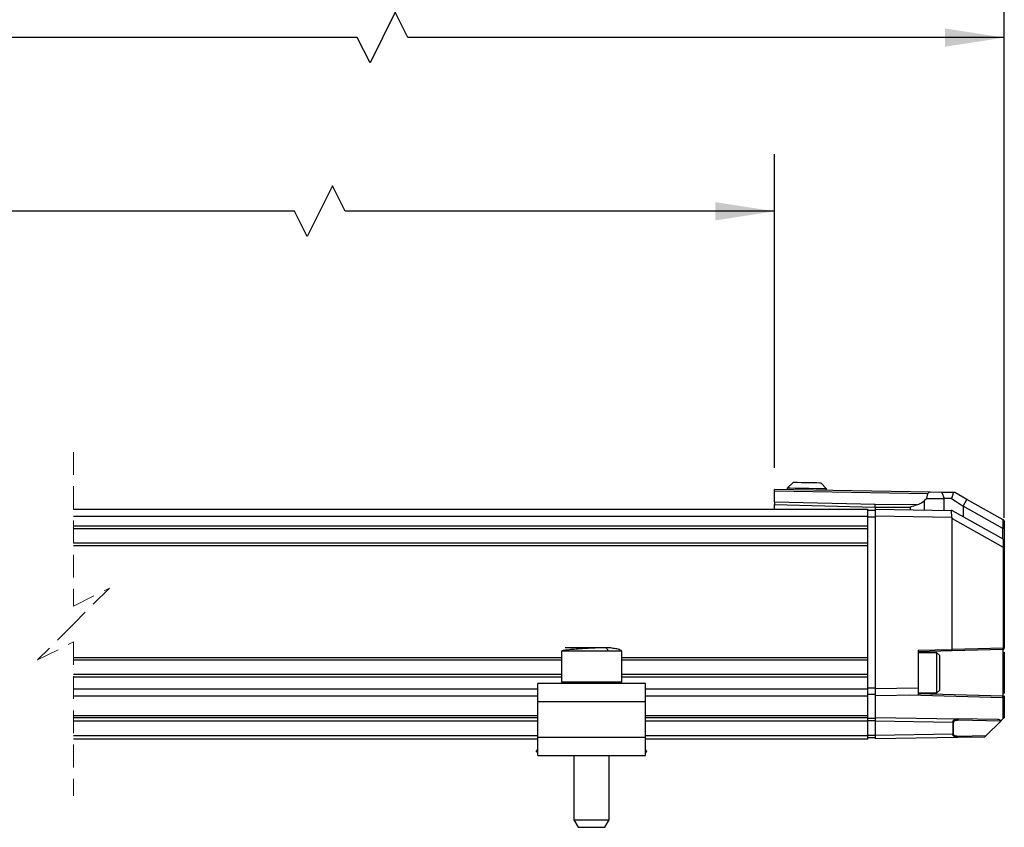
# Model space of a CAD drawing. Header units: millimetres. Extents: x 16 to 683, y 16 to 524.
# Tile 4 of 11: x 344 to 481, y 221 to 333. Entities that reach past the tile are written whole.
import ezdxf

# ---------------------------------------------------------------- set-up
doc = ezdxf.new("R2010")
doc.units = ezdxf.units.MM
doc.header["$LTSCALE"] = 2.5
doc.linetypes.add('HIDDEN', pattern=[1.905, 1.27, -0.635])
doc.layers.add('DIMENSIONS', color=140, linetype='Continuous', lineweight=25)
doc.styles.add('SLDTEXTSTYLE0', font='TXT', dxfattribs={"width": 0.7})
doc.dimstyles.new('SLDDIMSTYLE0', dxfattribs={"dimtxt": 5.39502, "dimasz": 8.255, "dimexe": 0, "dimexo": 0.0625, "dimgap": 1.348755, "dimtad": 0, "dimtih": 1, "dimtoh": 1, "dimrnd": 1e-09, "dimzin": 12, "dimdsep": 46, "dimtxsty": 'SLDTEXTSTYLE0', "dimsah": 1, "dimcen": 0.09, "dimadec": 0, "dimazin": 3, "dimtfac": 1, "dimtofl": 0, "dimtmove": 0, "dimatfit": 3, "dimfxl": 0, "dimfrac": 2, "dimtolj": 1, "dimtzin": 12, "dimarcsym": 0})
doc.dimstyles.new('SLDDIMSTYLE2', dxfattribs={"dimtxt": 5.39502, "dimasz": 8.255, "dimexe": 0, "dimexo": 0.0625, "dimgap": 1.348755, "dimtad": 0, "dimtih": 1, "dimtoh": 1, "dimrnd": 1e-09, "dimzin": 4, "dimdsep": 46, "dimtxsty": 'SLDTEXTSTYLE0', "dimsah": 1, "dimcen": 0.09, "dimadec": 0, "dimazin": 1, "dimtfac": 1, "dimtofl": 0, "dimtmove": 0, "dimatfit": 3, "dimfxl": 0, "dimfrac": 2, "dimtolj": 1, "dimtzin": 12, "dimarcsym": 0})

# ---------------------------------------------------------------- blocks, each defined once
blk = doc.blocks.new('_D_2')
at = {"layer": 'DIMENSIONS'}
for p, q in [((111.34, 267.95), (111.34, 338.55)), ((480.77, 263.77), (480.77, 338.55)), ((395.93, 334.14), (392.41, 327.09)), ((397.7, 330.61), (395.93, 334.14)), ((111.34, 330.61), (290, 330.61)), ((297.31, 330.61), (295.5, 330.61)), ((295.5, 330.61), (295.5, 322.04)), ((317.83, 330.61), (319.64, 330.61)), ((319.64, 330.61), (319.64, 322.04)), ((390.64, 330.61), (325.14, 330.61)), ((392.41, 327.09), (390.64, 330.61)), ((480.77, 330.61), (397.7, 330.61)), ((295.5, 322.04), (297.31, 322.04)), ((319.64, 322.04), (317.83, 322.04))]:
    blk.add_line(p, q, dxfattribs=at)
for points in [[(111.34, 330.61), (119.59, 329.34), (119.59, 331.88)], [(480.77, 330.61), (472.52, 331.88), (472.52, 329.34)]]:
    blk.add_solid(points, dxfattribs=at)
at = {"layer": 'DIMENSIONS', "char_height": 5.292, "attachment_point": 1, "style": 'SLDTEXTSTYLE0'}
for s, insert in [('1158.0', (295.07, 338.64)), ('45.59', (297.31, 328.86))]:
    blk.add_mtext(s, dxfattribs=dict(at, insert=insert))
blk = doc.blocks.new('_D_5')
at = {"layer": 'DIMENSIONS'}
for p, q in [((233.34, 285.63), (233.34, 314.37)), ((448.77, 270.7), (448.77, 314.37)), ((387.2, 309.96), (383.67, 302.91)), ((388.96, 306.43), (387.2, 309.96)), ((233.34, 306.43), (305.12, 306.43)), ((312.43, 306.43), (310.62, 306.43)), ((310.62, 306.43), (310.62, 297.86)), ((332.95, 306.43), (334.76, 306.43)), ((334.76, 306.43), (334.76, 297.86)), ((381.91, 306.43), (340.26, 306.43)), ((383.67, 302.91), (381.91, 306.43)), ((448.77, 306.43), (388.96, 306.43)), ((310.62, 297.86), (312.43, 297.86)), ((334.76, 297.86), (332.95, 297.86))]:
    blk.add_line(p, q, dxfattribs=at)
for points in [[(233.34, 306.43), (241.59, 305.16), (241.59, 307.7)], [(448.77, 306.43), (440.52, 307.7), (440.52, 305.16)]]:
    blk.add_solid(points, dxfattribs=at)
at = {"layer": 'DIMENSIONS', "char_height": 5.292, "attachment_point": 1, "style": 'SLDTEXTSTYLE0'}
for s, insert in [('1004.0', (310.19, 314.46)), ('39.53', (312.43, 304.68))]:
    blk.add_mtext(s, dxfattribs=dict(at, insert=insert))
blk = doc.blocks.new('_D_6')
at = {"layer": 'DIMENSIONS'}
for p, q in [((84.14, 266.45), (84.14, 359.35)), ((480.77, 263.77), (480.77, 359.35)), ((374.79, 354.94), (373.03, 351.41)), ((378.32, 347.89), (374.79, 354.94)), ((84.14, 351.41), (254.77, 351.41)), ((262.08, 351.41), (260.27, 351.41)), ((260.27, 351.41), (260.27, 342.84)), ((282.6, 351.41), (284.41, 351.41)), ((284.41, 351.41), (284.41, 342.84)), ((373.03, 351.41), (289.91, 351.41)), ((380.08, 351.41), (378.32, 347.89)), ((480.77, 351.41), (380.08, 351.41)), ((260.27, 342.84), (262.08, 342.84)), ((284.41, 342.84), (282.6, 342.84))]:
    blk.add_line(p, q, dxfattribs=at)
for points in [[(84.14, 351.41), (92.39, 350.14), (92.39, 352.68)], [(480.77, 351.41), (472.52, 352.68), (472.52, 350.14)]]:
    blk.add_solid(points, dxfattribs=at)
at = {"layer": 'DIMENSIONS', "char_height": 5.292, "attachment_point": 1, "style": 'SLDTEXTSTYLE0'}
for s, insert in [('1185.2', (259.83, 359.44)), ('46.66', (262.08, 349.66))]:
    blk.add_mtext(s, dxfattribs=dict(at, insert=insert))

msp = doc.modelspace()

# ---------------------------------------------------------------- linework, layer by layer
at = {"color": 7, "linetype": 'HIDDEN', "lineweight": 18}
for p, q in [((351.11, 272.9), (351.11, 251.463)), ((351.11, 251.463), (356.11, 253.963)), ((356.11, 253.963), (351.11, 248.963)), ((351.11, 248.963), (346.11, 243.963)), ((346.11, 243.963), (351.11, 246.463)), ((351.11, 246.463), (351.11, 225.025))]:
    msp.add_line(p, q, dxfattribs=at)
for p, q in [((470.457, 267.325), (448.77, 267.703)), ((448.77, 267.527), (448.77, 267.703)), ((448.77, 267.527), (470.14, 267.154)), ((448.77, 265.951), (448.77, 267.527)), ((450.523, 267.873), (450.52, 267.673)), ((451.337, 268.658), (450.523, 267.873)), ((456.022, 267.777), (455.237, 268.59)), ((456.019, 267.577), (456.022, 267.777)), ((469.975, 266.459), (469.655, 266.171)), ((469.655, 264.842), (469.655, 266.171)), ((469.975, 266.459), (470.14, 267.154)), ((469.975, 266.459), (472.402, 266.459)), ((472.074, 267.296), (470.457, 267.325)), ((472.074, 267.296), (472.402, 266.459)), ((472.402, 264.795), (472.402, 266.459)), ((473.425, 266.459), (472.402, 266.459)), ((473.868, 267.265), (473.642, 267.269)), ((475.048, 265.384), (475.558, 266.317)), ((480.627, 263.475), (475.558, 266.317)), ((351.11, 264.963), (461.77, 264.963)), ((462.77, 265.605), (448.77, 265.951)), ((448.77, 265.597), (462.77, 265.252)), ((448.77, 264.963), (448.77, 265.597)), ((461.77, 263.963), (461.77, 264.963)), ((462.77, 264.778), (461.77, 264.778)), ((468.594, 265.563), (462.77, 265.605)), ((462.77, 265.252), (462.77, 264.963)), ((462.77, 265.252), (467.671, 265.216)), ((462.77, 264.963), (473.381, 264.777)), ((462.77, 264.963), (462.77, 263.963)), ((467.671, 265.216), (467.671, 264.877)), ((473.381, 264.777), (473.394, 263.777)), ((473.52, 264.775), (473.381, 264.777)), ((473.52, 264.775), (480.668, 260.772)), ((475.048, 265.384), (475.048, 263.919)), ((480.574, 262.285), (475.048, 265.384)), ((351.11, 263.963), (461.77, 263.963)), ((461.77, 262.613), (461.77, 263.963)), ((462.77, 263.831), (461.77, 263.831)), ((473.394, 263.777), (462.77, 263.963)), ((462.77, 263.963), (462.77, 239.978)), ((473.394, 263.777), (473.52, 263.642)), ((473.52, 245.439), (473.52, 263.642)), ((473.52, 263.642), (480.631, 259.659)), ((480.627, 262.268), (480.627, 263.475)), ((480.668, 263.452), (480.627, 263.475)), ((351.11, 262.613), (461.77, 262.613)), ((351.11, 262.263), (461.77, 262.263)), ((461.77, 262.463), (461.77, 262.613)), ((461.77, 260.063), (461.77, 262.463)), ((480.574, 260.824), (480.574, 262.285)), ((480.77, 263.277), (480.77, 262.216)), ((480.77, 262.216), (480.77, 260.597)), ((480.668, 259.646), (480.668, 260.772)), ((351.11, 260.263), (461.77, 260.263)), ((351.11, 259.913), (461.77, 259.913)), ((461.77, 259.913), (461.77, 260.063)), ((461.77, 244.313), (461.77, 259.913)), ((480.631, 259.659), (480.631, 245.624)), ((480.77, 260.597), (480.77, 259.598)), ((480.77, 259.598), (480.77, 245.624)), ((425.252, 245.663), (419.581, 245.663)), ((480.631, 245.624), (473.52, 245.439)), ((480.631, 245.624), (480.77, 245.624)), ((351.11, 244.313), (419.07, 244.313)), ((419.07, 245.163), (419.07, 240.863)), ((425.52, 245.163), (419.07, 245.163)), ((427.462, 245.163), (425.52, 245.163)), ((427.47, 245.163), (427.462, 245.163)), ((427.47, 240.863), (427.47, 245.163)), ((427.47, 244.313), (461.77, 244.313)), ((461.77, 244.163), (461.77, 244.313)), ((461.77, 241.763), (461.77, 244.163)), ((468.77, 245.315), (473.52, 245.439)), ((468.77, 245.315), (468.77, 240.082)), ((473.492, 245.239), (468.77, 245.115)), ((471.37, 244.968), (468.77, 244.968)), ((471.77, 244.568), (471.37, 244.968)), ((471.37, 242.305), (471.37, 244.968)), ((471.77, 242.286), (471.77, 244.568)), ((480.575, 245.425), (473.492, 245.239)), ((480.575, 245.425), (480.575, 242.168)), ((480.77, 245.058), (480.77, 242.168)), ((351.11, 243.963), (419.07, 243.963)), ((427.47, 243.963), (461.77, 243.963)), ((351.11, 241.963), (419.07, 241.963)), ((351.11, 241.613), (419.07, 241.613)), ((427.47, 241.963), (461.77, 241.963)), ((427.47, 241.613), (461.77, 241.613)), ((461.77, 241.613), (461.77, 241.763)), ((461.77, 239.963), (461.77, 241.613)), ((471.37, 239.368), (471.37, 242.305)), ((471.77, 239.768), (471.77, 242.286)), ((480.575, 242.168), (480.575, 238.911)), ((480.77, 242.168), (480.575, 242.168)), ((480.77, 242.168), (480.77, 239.306)), ((430.77, 240.663), (415.77, 240.663)), ((415.77, 238.163), (415.77, 240.663)), ((425.52, 240.863), (419.07, 240.863)), ((427.47, 240.863), (425.52, 240.863)), ((430.77, 238.163), (430.77, 240.663)), ((462.77, 239.978), (468.77, 240.082)), ((468.77, 240.082), (468.77, 239.082)), ((351.11, 239.963), (415.77, 239.963)), ((351.11, 238.963), (415.77, 238.963)), ((430.77, 239.963), (461.77, 239.963)), ((430.77, 238.963), (461.77, 238.963)), ((462.77, 240.013), (461.77, 240.013)), ((461.77, 238.963), (461.77, 239.963)), ((462.77, 239.163), (461.77, 239.163)), ((461.77, 236.213), (461.77, 238.963)), ((462.77, 239.978), (462.77, 238.978)), ((468.77, 239.082), (462.77, 238.978)), ((462.77, 238.978), (462.77, 235.958)), ((480.574, 238.711), (467.52, 239.061)), ((468.77, 239.368), (471.37, 239.368)), ((480.575, 238.911), (468.77, 239.226)), ((471.37, 239.368), (471.77, 239.768)), ((480.574, 238.711), (480.574, 235.761)), ((480.77, 238.711), (480.574, 238.711)), ((480.77, 238.956), (480.77, 238.711)), ((480.77, 238.711), (480.77, 235.958)), ((415.77, 238.163), (430.77, 238.163)), ((415.77, 233.163), (415.77, 238.163)), ((430.77, 233.163), (430.77, 238.163)), ((351.11, 236.213), (415.77, 236.213)), ((351.11, 235.963), (415.77, 235.963)), ((430.77, 236.213), (461.77, 236.213)), ((430.77, 235.963), (461.77, 235.963)), ((461.77, 235.963), (461.77, 236.213)), ((461.77, 235.463), (461.77, 235.963)), ((462.77, 235.958), (474.253, 235.757)), ((462.77, 235.958), (462.77, 235.458)), ((351.11, 235.463), (415.77, 235.463)), ((430.77, 235.463), (461.77, 235.463)), ((462.77, 235.813), (461.77, 235.813)), ((461.77, 233.463), (461.77, 235.463)), ((462.77, 235.463), (461.77, 235.463)), ((473.585, 235.269), (462.77, 235.458)), ((462.77, 235.458), (462.77, 233.458)), ((473.585, 235.269), (473.585, 233.646)), ((473.666, 235.269), (473.585, 235.269)), ((473.666, 235.269), (473.666, 233.646)), ((479.823, 235.66), (474.253, 235.757)), ((480.266, 235.454), (474.334, 235.557)), ((480.266, 235.454), (478.239, 233.426)), ((480.302, 235.49), (480.574, 235.761)), ((351.11, 233.463), (415.77, 233.463)), ((430.77, 233.463), (461.77, 233.463)), ((461.77, 232.963), (461.77, 233.463)), ((462.77, 233.463), (461.77, 233.463)), ((473.585, 233.646), (462.77, 233.458)), ((462.77, 233.458), (462.77, 232.958)), ((473.666, 233.646), (473.585, 233.646)), ((478.037, 233.224), (474.253, 233.158)), ((474.334, 233.358), (478.239, 233.426)), ((351.11, 232.963), (415.77, 232.963)), ((430.77, 233.163), (415.77, 233.163)), ((415.77, 230.663), (415.77, 233.163)), ((430.77, 230.663), (430.77, 233.163)), ((430.77, 232.963), (461.77, 232.963)), ((462.77, 233.113), (461.77, 233.113)), ((474.253, 233.158), (462.77, 232.958)), ((415.557, 231.205), (415.77, 231.483)), ((415.77, 231.041), (415.557, 231.205)), ((415.77, 230.663), (430.77, 230.663)), ((416.349, 230.596), (416.262, 230.663)), ((416.401, 230.663), (416.349, 230.596)), ((420.82, 230.663), (420.82, 221.702)), ((425.72, 221.702), (425.72, 230.663)), ((430.191, 230.596), (430.139, 230.663)), ((430.278, 230.663), (430.191, 230.596)), ((430.983, 231.205), (430.77, 231.483)), ((430.983, 231.205), (430.77, 231.041)), ((420.82, 221.702), (421.42, 220.663)), ((420.82, 221.702), (424.583, 221.702)), ((424.583, 221.702), (425.72, 221.702)), ((425.12, 220.663), (425.72, 221.702)), ((421.42, 220.663), (421.708, 220.663)), ((421.708, 220.663), (425.12, 220.663))]:
    msp.add_line(p, q)
at = {"flags": 128}
for points in [[(456.022, 267.777), (455.837, 267.78), (455.305, 267.789), (454.499, 267.803), (453.527, 267.82), (452.52, 267.838), (451.616, 267.853), (450.935, 267.865), (450.57, 267.872), (450.523, 267.873)], [(455.237, 268.59), (455.088, 268.593), (454.666, 268.6), (454.033, 268.611), (453.287, 268.624), (452.541, 268.637), (451.908, 268.648), (451.486, 268.656), (451.337, 268.658), (451.337, 268.658)], [(473.642, 267.269), (473.078, 267.279), (472.552, 267.288), (472.074, 267.296)], [(473.425, 266.459), (473.941, 266.117), (474.486, 265.756), (475.048, 265.384)], [(475.558, 266.317), (474.993, 266.634), (474.427, 266.952), (473.868, 267.265)], [(480.77, 262.216), (480.767, 262.226), (480.757, 262.235), (480.741, 262.244), (480.719, 262.252), (480.692, 262.259), (480.661, 262.264), (480.627, 262.268)], [(480.668, 259.646), (480.697, 259.64), (480.722, 259.633), (480.743, 259.626), (480.758, 259.617), (480.767, 259.608), (480.77, 259.598)], [(480.575, 245.425), (480.587, 245.429), (480.598, 245.44), (480.608, 245.459), (480.617, 245.484), (480.623, 245.514), (480.628, 245.548), (480.631, 245.586), (480.631, 245.624)], [(480.77, 235.958), (480.766, 235.954), (480.755, 235.943), (480.737, 235.925), (480.713, 235.9), (480.683, 235.871), (480.649, 235.837), (480.612, 235.8), (480.574, 235.761)], [(478.037, 233.224), (478.04, 233.228), (478.052, 233.24), (478.071, 233.258), (478.096, 233.283), (478.126, 233.314), (478.161, 233.349), (478.199, 233.387), (478.239, 233.426)]]:
    msp.add_lwpolyline(points, dxfattribs=at)
for centre, radius, start, end in [((467.712, 268.332), 2.906, 287.6633, 311.96033), ((470.401, 267.049), 0.281, 78.52558, 158.00879), ((480.57, 263.277), 0.2, 0.0047, 60.70496), ((480.641, 262.4), 0.133, 239.64171, 264.23595), ((480.57, 260.597), 0.2, 359.99923, 60.77023), ((480.686, 259.753), 0.109, 239.67769, 260.22045), ((480.57, 245.624), 0.2, 271.49484, 359.99835), ((473.196, 245.382), 0.329, 334.30561, 9.9151), ((479.903, 235.124), 0.542, 42.5142, 98.44927), ((494.386, 221.368), 19.945, 134.92039, 135.06785)]:
    msp.add_arc(centre, radius, start, end)
for points, knots in [([(473.642, 267.269), (473.623, 267.182), (473.584, 267.001), (473.514, 266.729), (473.455, 266.549), (473.425, 266.459)], [0, 0, 0, 0, 0.31952336, 0.6620845, 1, 1, 1, 1]), ([(448.77, 265.951), (448.77, 265.926), (448.77, 265.871), (448.77, 265.786), (448.77, 265.693), (448.77, 265.63), (448.77, 265.597)], [0, 0, 0, 0, 0.2143124, 0.4588128, 0.7241059, 1, 1, 1, 1]), ([(462.77, 265.252), (462.77, 265.284), (462.77, 265.348), (462.77, 265.441), (462.77, 265.526), (462.77, 265.58), (462.77, 265.605)], [0, 0, 0, 0, 0.27589256, 0.54117624, 0.78567521, 1, 1, 1, 1]), ([(468.594, 265.563), (468.289, 265.452), (467.98, 265.34), (467.674, 265.218), (467.671, 265.216)], [0, 0, 0, 0, 0.98886699, 1, 1, 1, 1]), ([(425.252, 245.663), (425.073, 245.661), (424.65, 245.656), (423.92, 245.626), (423.009, 245.58), (421.969, 245.518), (420.917, 245.44), (420.041, 245.374), (419.542, 245.295), (419.361, 245.266)], [0, 0, 0, 0, 0.09134, 0.2144398, 0.3711259, 0.5542757, 0.7434613, 0.9070604, 1, 1, 1, 1]), ([(427.47, 245.163), (427.395, 245.23), (427.169, 245.432), (426.612, 245.521), (425.958, 245.645), (425.484, 245.657), (425.252, 245.663)], [0, 0, 0, 0, 0.1283618, 0.3882404, 0.7007831, 1, 1, 1, 1]), ([(425.252, 245.663), (425.292, 245.652), (425.387, 245.625), (425.465, 245.482), (425.512, 245.326), (425.518, 245.217), (425.52, 245.163)], [0, 0, 0, 0, 0.194396, 0.4707571, 0.7347568, 1, 1, 1, 1]), ([(419.361, 245.266), (419.332, 245.263), (419.229, 245.251), (419.137, 245.2), (419.07, 245.163)], [0, 0, 0, 0, 0.2747274, 1, 1, 1, 1]), ([(425.52, 240.863), (425.519, 240.835), (425.515, 240.781), (425.49, 240.716), (425.454, 240.671), (425.425, 240.665), (425.413, 240.663)], [0, 0, 0, 0, 0.3382111, 0.6568712, 0.8519742, 1, 1, 1, 1]), ([(480.574, 238.711), (480.574, 238.728), (480.575, 238.759), (480.576, 238.806), (480.576, 238.846), (480.576, 238.877), (480.576, 238.897), (480.576, 238.906), (480.575, 238.911)], [0, 0, 0, 0, 0.2596005, 0.4624855, 0.7060744, 0.8539671, 0.9288699, 1, 1, 1, 1]), ([(480.575, 238.911), (480.576, 238.911), (480.578, 238.911), (480.585, 238.911), (480.609, 238.908), (480.642, 238.899), (480.681, 238.879), (480.718, 238.849), (480.747, 238.808), (480.766, 238.76), (480.769, 238.728), (480.77, 238.711)], [0, 0, 0, 0, 0.0071594, 0.020713, 0.0677255, 0.2404164, 0.3483905, 0.5002497, 0.693882, 0.8329777, 1, 1, 1, 1]), ([(473.585, 235.269), (473.587, 235.301), (473.593, 235.365), (473.633, 235.459), (473.695, 235.547), (473.811, 235.65), (474, 235.741), (474.167, 235.752), (474.253, 235.757)], [0, 0, 0, 0, 0.1033052, 0.2121387, 0.3287923, 0.4553498, 0.718669, 1, 1, 1, 1]), ([(474.334, 235.557), (474.173, 235.549), (473.978, 235.539), (473.781, 235.439), (473.716, 235.387), (473.681, 235.337), (473.667, 235.298), (473.666, 235.279), (473.666, 235.269)], [0, 0, 0, 0, 0.6072463, 0.73377354, 0.84294752, 0.92519472, 0.96284101, 1, 1, 1, 1]), ([(474.253, 235.757), (474.264, 235.753), (474.292, 235.743), (474.315, 235.693), (474.332, 235.631), (474.333, 235.583), (474.334, 235.557)], [0, 0, 0, 0, 0.154578, 0.3762325, 0.6676585, 1, 1, 1, 1]), ([(474.253, 233.158), (474.173, 233.163), (474.027, 233.172), (473.845, 233.248), (473.718, 233.343), (473.645, 233.436), (473.605, 233.521), (473.588, 233.587), (473.586, 233.629), (473.585, 233.646)], [0, 0, 0, 0, 0.2616071, 0.4774638, 0.6362525, 0.777247, 0.8618465, 0.9429755, 1, 1, 1, 1]), ([(473.666, 233.646), (473.666, 233.637), (473.667, 233.618), (473.68, 233.579), (473.714, 233.53), (473.778, 233.479), (473.974, 233.376), (474.171, 233.366), (474.334, 233.358)], [0, 0, 0, 0, 0.0361619, 0.0733953, 0.1564779, 0.2596166, 0.3861191, 1, 1, 1, 1]), ([(474.334, 233.358), (474.333, 233.333), (474.332, 233.284), (474.315, 233.223), (474.292, 233.173), (474.264, 233.162), (474.253, 233.158)], [0, 0, 0, 0, 0.3323404, 0.6237655, 0.8454261, 1, 1, 1, 1])]:
    msp.add_open_spline(points, degree=3, knots=knots)

# ---------------------------------------------------------------- dimensions: what is measured, and where the dimension line sits
at = {"layer": 'DIMENSIONS'}
for base, p1, p2, text, dimstyle, picture, middle in [((84.135, 351.415), (480.77, 260.597), (84.135, 263.277), '1185.2', 'SLDDIMSTYLE0', '_D_6', (272.337, 351.415)), ((480.77, 330.613), (111.335, 264.777), (480.77, 260.597), '1158.0', 'SLDDIMSTYLE2', '_D_2', (307.57, 330.613)), ((448.77, 306.434), (233.335, 282.455), (448.77, 267.527), '1004.0', 'SLDDIMSTYLE2', '_D_5', (322.691, 306.434))]:
    dim = msp.add_linear_dim(base=base, p1=p1, p2=p2, text=text, dimstyle=dimstyle, dxfattribs=at)
    dim.commit()
    dim.dimension.update_dxf_attribs({"geometry": picture, "text_midpoint": middle, "dimtype": 160})

doc.saveas('drawing.dxf')
